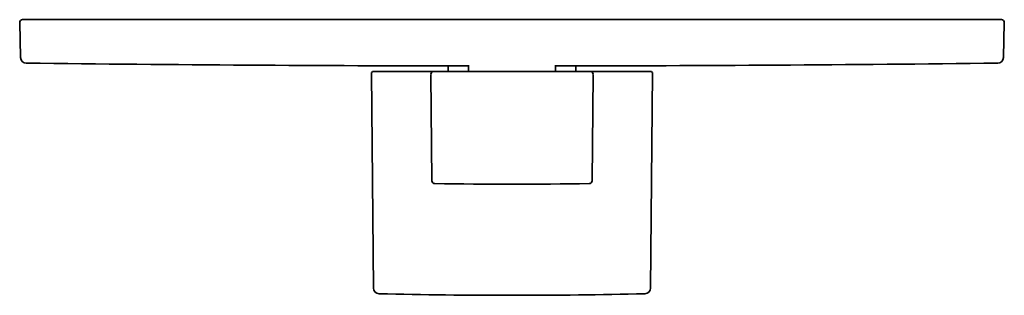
# Model space of a CAD drawing. Header units: millimetres. Extents: x 8 to 465, y 12 to 467.
# Tile 2 of 5: x 161 to 331, y 193 to 241. Entities that reach past the tile are written whole.
import ezdxf

# ---------------------------------------------------------------- set-up
doc = ezdxf.new("R2010")
doc.units = ezdxf.units.MM

msp = doc.modelspace()

# ---------------------------------------------------------------- linework, layer by layer
at = {"color": 7, "linetype": 'Continuous', "lineweight": 35}
for p, q in [((161.01, 240.08), (161.17, 234.06)), ((330.83, 234.06), (330.99, 240.08)), ((221.75, 231.32), (222.08, 194.19)), ((232.37, 231.63), (222.05, 231.63)), ((235, 232.6), (235, 231.65)), ((238.5, 232.7), (238.5, 231.65)), ((253.5, 231.65), (253.5, 232.7)), ((257, 231.65), (257, 232.6)), ((269.95, 231.63), (259.63, 231.63)), ((269.92, 194.19), (270.25, 231.32)), ((232.01, 231.14), (232.17, 212.73)), ((259.83, 212.73), (259.99, 231.14))]:
    msp.add_line(p, q, dxfattribs=at)
for centre, radius, start, end in [((161.51, 240.1), 0.5, 90, 181.5), ((330.49, 240.1), 0.5, 358.5, 90), ((162.17, 234.08), 1, 181.5, 269.3341), ((246, 7446.72), 7214.13, 269.334108, 269.940434), ((246, 7446.72), 7214.13, 270.059566, 270.665892), ((329.83, 234.08), 1, 270.6659, 358.5), ((222.05, 231.33), 0.3, 90, 180.5), ((232.51, 231.15), 0.5, 90, 180.5004), ((259.49, 231.15), 0.5, 359.4996, 90), ((269.95, 231.33), 0.3, 359.5, 90), ((232.67, 212.74), 0.5, 180.5, 269.2358), ((259.33, 212.74), 0.5, 270.7642, 359.5), ((246, 1212.15), 1000, 269.23581, 270.76419), ((223.08, 194.2), 1, 180.5, 268.6207), ((268.92, 194.2), 1, 271.3793, 359.5), ((246, 1146.28), 953.35, 268.62074, 271.37926)]:
    msp.add_arc(centre, radius, start, end, dxfattribs=at)
for points, knots in [([(330.49, 240.6), (330.49, 240.6), (330.49, 240.6), (330.48, 240.6), (330.47, 240.6), (330.45, 240.6), (330.42, 240.6), (330.39, 240.6), (330.35, 240.6), (330.29, 240.6), (330.24, 240.6), (330.17, 240.6), (330.1, 240.6), (330.02, 240.6), (329.92, 240.6), (329.82, 240.6), (329.71, 240.6), (329.6, 240.6), (329.47, 240.6), (329.34, 240.6), (329.2, 240.6), (329.05, 240.6), (328.89, 240.6), (328.72, 240.6), (328.55, 240.6), (328.37, 240.6), (328.2, 240.6), (328.03, 240.6), (327.88, 240.6), (327.76, 240.6), (327.67, 240.6), (327.58, 240.6), (327.49, 240.6), (327.36, 240.6), (327.19, 240.6), (326.97, 240.6), (326.74, 240.6), (326.5, 240.6), (326.26, 240.6), (326.01, 240.6), (325.76, 240.6), (325.5, 240.6), (325.25, 240.6), (325.01, 240.6), (324.75, 240.6), (324.5, 240.6), (324.23, 240.6), (323.97, 240.6), (323.68, 240.6), (323.38, 240.6), (323.05, 240.6), (322.72, 240.6), (322.38, 240.6), (322.03, 240.6), (321.69, 240.6), (321.36, 240.6), (321.03, 240.6), (320.78, 240.6), (320.59, 240.6), (320.48, 240.6), (320.37, 240.6), (320.25, 240.6), (320.14, 240.6), (320.02, 240.6), (319.81, 240.6), (319.49, 240.6), (319.07, 240.6), (318.63, 240.6), (318.19, 240.6), (317.74, 240.6), (317.29, 240.6), (316.88, 240.6), (316.5, 240.6), (316.18, 240.6), (315.85, 240.6), (315.52, 240.6), (315.18, 240.6), (314.85, 240.6), (314.51, 240.6), (314.14, 240.6), (313.73, 240.6), (313.27, 240.6), (312.81, 240.6), (312.34, 240.6), (311.87, 240.6), (311.42, 240.6), (310.97, 240.6), (310.54, 240.6), (310.07, 240.6), (309.7, 240.6), (309.46, 240.6), (309.38, 240.6), (309.31, 240.6), (309.23, 240.6), (309.15, 240.6), (308.93, 240.6), (308.54, 240.6), (308.01, 240.6), (307.47, 240.6), (306.92, 240.6), (306.36, 240.6), (305.81, 240.6), (305.24, 240.6), (304.66, 240.6), (304.07, 240.6), (303.6, 240.6), (303.27, 240.6), (303.07, 240.6), (302.87, 240.6), (302.67, 240.6), (302.47, 240.6), (302.28, 240.6), (301.94, 240.6), (301.45, 240.6), (300.82, 240.6), (300.18, 240.6), (299.53, 240.6), (298.94, 240.6), (298.4, 240.6), (297.92, 240.6), (297.38, 240.6), (296.98, 240.6), (296.7, 240.6), (296.62, 240.6), (296.53, 240.6), (296.45, 240.6), (296.36, 240.6), (296.09, 240.6), (295.62, 240.6), (294.96, 240.6), (294.3, 240.6), (293.63, 240.6), (292.96, 240.6), (292.28, 240.6), (291.63, 240.6), (291, 240.6), (290.56, 240.6), (290.27, 240.6), (290.14, 240.6), (290.01, 240.6), (289.87, 240.6), (289.74, 240.6), (289.6, 240.6), (289.34, 240.6), (288.94, 240.6), (288.4, 240.6), (287.79, 240.6), (287.12, 240.6), (286.38, 240.6), (285.63, 240.6), (284.88, 240.6), (284.28, 240.6), (283.84, 240.6), (283.56, 240.6), (283.28, 240.6), (283, 240.6), (282.73, 240.6), (282.34, 240.6), (281.83, 240.6), (281.17, 240.6), (280.47, 240.6), (279.73, 240.6), (278.99, 240.6), (278.25, 240.6), (277.67, 240.6), (277.27, 240.6), (277.03, 240.6), (276.8, 240.6), (276.56, 240.6), (276.32, 240.6), (276.09, 240.6), (275.73, 240.6), (275.25, 240.6), (274.6, 240.6), (273.92, 240.6), (273.22, 240.6), (272.51, 240.6), (271.83, 240.6), (271.17, 240.6), (270.57, 240.6), (270.15, 240.6), (269.93, 240.6), (269.86, 240.6), (269.8, 240.6), (269.74, 240.6), (269.68, 240.6), (269.61, 240.6), (269.33, 240.6), (268.84, 240.6), (268.12, 240.6), (267.41, 240.6), (266.69, 240.6), (265.97, 240.6), (265.21, 240.6), (264.4, 240.6), (263.55, 240.6), (262.7, 240.6), (261.84, 240.6), (260.99, 240.6), (260.13, 240.6), (259.27, 240.6), (258.63, 240.6), (258.21, 240.6), (258.02, 240.6), (257.83, 240.6), (257.64, 240.6), (257.45, 240.6), (257.27, 240.6), (257.09, 240.6), (256.79, 240.6), (256.38, 240.6), (255.77, 240.6), (255.07, 240.6), (254.28, 240.6), (253.49, 240.6), (252.71, 240.6), (251.92, 240.6), (251.13, 240.6), (250.32, 240.6), (249.48, 240.6), (248.61, 240.6), (247.74, 240.6), (246.87, 240.6), (246.03, 240.6), (245.21, 240.6), (244.42, 240.6), (243.63, 240.6), (242.85, 240.6), (242.06, 240.6), (241.29, 240.6), (240.51, 240.6), (239.74, 240.6), (238.97, 240.6), (238.2, 240.6), (237.43, 240.6), (236.66, 240.6), (236.09, 240.6), (235.72, 240.6), (235.55, 240.6), (235.38, 240.6), (235.21, 240.6), (235.04, 240.6), (234.87, 240.6), (234.69, 240.6), (234.37, 240.6), (233.9, 240.6), (233.25, 240.6), (232.54, 240.6), (231.77, 240.6), (231, 240.6), (230.24, 240.6), (229.47, 240.6), (228.71, 240.6), (227.95, 240.6), (227.22, 240.6), (226.52, 240.6), (225.86, 240.6), (225.19, 240.6), (224.55, 240.6), (223.94, 240.6), (223.39, 240.6), (223, 240.6), (222.79, 240.6), (222.74, 240.6), (222.68, 240.6), (222.62, 240.6), (222.56, 240.6), (222.51, 240.6), (222.21, 240.6), (221.67, 240.6), (220.9, 240.6), (220.13, 240.6), (219.37, 240.6), (218.6, 240.6), (217.9, 240.6), (217.28, 240.6), (216.86, 240.6), (216.59, 240.6), (216.47, 240.6), (216.34, 240.6), (216.21, 240.6), (216.09, 240.6), (215.96, 240.6), (215.6, 240.6), (215.01, 240.6), (214.21, 240.6), (213.44, 240.6), (212.7, 240.6), (211.96, 240.6), (211.23, 240.6), (210.65, 240.6), (210.23, 240.6), (209.96, 240.6), (209.69, 240.6), (209.43, 240.6), (209.15, 240.6), (208.75, 240.6), (208.22, 240.6), (207.53, 240.6), (206.81, 240.6), (206.06, 240.6), (205.31, 240.6), (204.57, 240.6), (204, 240.6), (203.6, 240.6), (203.37, 240.6), (203.14, 240.6), (202.91, 240.6), (202.68, 240.6), (202.45, 240.6), (202.07, 240.6), (201.55, 240.6), (200.87, 240.6), (200.16, 240.6), (199.42, 240.6), (198.69, 240.6), (198, 240.6), (197.33, 240.6), (196.73, 240.6), (196.31, 240.6), (196.08, 240.6), (196.01, 240.6), (195.94, 240.6), (195.87, 240.6), (195.79, 240.6), (195.54, 240.6), (195.11, 240.6), (194.51, 240.6), (193.91, 240.6), (193.31, 240.6), (192.72, 240.6), (192.13, 240.6), (191.54, 240.6), (190.95, 240.6), (190.36, 240.6), (189.9, 240.6), (189.58, 240.6), (189.38, 240.6), (189.18, 240.6), (188.98, 240.6), (188.78, 240.6), (188.58, 240.6), (188.23, 240.6), (187.74, 240.6), (187.11, 240.6), (186.49, 240.6), (185.87, 240.6), (185.31, 240.6), (184.82, 240.6), (184.38, 240.6), (183.89, 240.6), (183.53, 240.6), (183.29, 240.6), (183.22, 240.6), (183.15, 240.6), (183.07, 240.6), (183, 240.6), (182.77, 240.6), (182.38, 240.6), (181.84, 240.6), (181.3, 240.6), (180.77, 240.6), (180.25, 240.6), (179.73, 240.6), (179.22, 240.6), (178.71, 240.6), (178.2, 240.6), (177.81, 240.6), (177.53, 240.6), (177.36, 240.6), (177.19, 240.6), (177.03, 240.6), (176.86, 240.6), (176.69, 240.6), (176.42, 240.6), (176.07, 240.6), (175.64, 240.6), (175.21, 240.6), (174.78, 240.6), (174.36, 240.6), (173.97, 240.6), (173.59, 240.6), (173.24, 240.6), (172.97, 240.6), (172.78, 240.6), (172.66, 240.6), (172.55, 240.6), (172.43, 240.6), (172.32, 240.6), (172.21, 240.6), (171.99, 240.6), (171.67, 240.6), (171.26, 240.6), (170.85, 240.6), (170.45, 240.6), (170.06, 240.6), (169.68, 240.6), (169.34, 240.6), (169.02, 240.6), (168.74, 240.6), (168.46, 240.6), (168.19, 240.6), (167.92, 240.6), (167.66, 240.6), (167.38, 240.6), (167.1, 240.6), (166.81, 240.6), (166.53, 240.6), (166.25, 240.6), (165.98, 240.6), (165.73, 240.6), (165.5, 240.6), (165.28, 240.6), (165.11, 240.6), (164.98, 240.6), (164.88, 240.6), (164.79, 240.6), (164.69, 240.6), (164.56, 240.6), (164.39, 240.6), (164.19, 240.6), (163.99, 240.6), (163.8, 240.6), (163.62, 240.6), (163.45, 240.6), (163.28, 240.6), (163.12, 240.6), (162.97, 240.6), (162.82, 240.6), (162.67, 240.6), (162.54, 240.6), (162.41, 240.6), (162.29, 240.6), (162.18, 240.6), (162.08, 240.6), (161.99, 240.6), (161.9, 240.6), (161.83, 240.6), (161.76, 240.6), (161.7, 240.6), (161.65, 240.6), (161.61, 240.6), (161.58, 240.6), (161.55, 240.6), (161.53, 240.6), (161.52, 240.6), (161.51, 240.6), (161.51, 240.6), (161.51, 240.6)], [0, 0, 0, 0, 0.000456, 0.003444, 0.006434, 0.009424, 0.012452, 0.015478, 0.018502, 0.021526, 0.024549, 0.027572, 0.030595, 0.033618, 0.036786, 0.039954, 0.043124, 0.046295, 0.049457, 0.052604, 0.05575, 0.058895, 0.06204, 0.065184, 0.068327, 0.071471, 0.074238, 0.077006, 0.079774, 0.08108, 0.082385, 0.083691, 0.084998, 0.086304, 0.089266, 0.092227, 0.095186, 0.098145, 0.101103, 0.104061, 0.107018, 0.109976, 0.112633, 0.11529, 0.117948, 0.120607, 0.123267, 0.125887, 0.12849, 0.131525, 0.13456, 0.137594, 0.140627, 0.14366, 0.146694, 0.149363, 0.152034, 0.154705, 0.155604, 0.156504, 0.157404, 0.158304, 0.159204, 0.160104, 0.161005, 0.164227, 0.167448, 0.170668, 0.173887, 0.177106, 0.180324, 0.183543, 0.185756, 0.18797, 0.190184, 0.192399, 0.194614, 0.19683, 0.198976, 0.201117, 0.203972, 0.206826, 0.209679, 0.212532, 0.215385, 0.218238, 0.220749, 0.22326, 0.225772, 0.229089, 0.229523, 0.229958, 0.230392, 0.230827, 0.231262, 0.231696, 0.234693, 0.237688, 0.240683, 0.243676, 0.24667, 0.249663, 0.252657, 0.255731, 0.258805, 0.261881, 0.262917, 0.263953, 0.264989, 0.265987, 0.266979, 0.26797, 0.268962, 0.272116, 0.275269, 0.278421, 0.281574, 0.284726, 0.287038, 0.289351, 0.291664, 0.294718, 0.295118, 0.295518, 0.295918, 0.296318, 0.296718, 0.297118, 0.300181, 0.303243, 0.306305, 0.309366, 0.312426, 0.315487, 0.318548, 0.321188, 0.323829, 0.324422, 0.325016, 0.325609, 0.326202, 0.326795, 0.327388, 0.327964, 0.330312, 0.332659, 0.335006, 0.338206, 0.341405, 0.344605, 0.347805, 0.351005, 0.352179, 0.353353, 0.354527, 0.355701, 0.356862, 0.357975, 0.360597, 0.363218, 0.366251, 0.369283, 0.372315, 0.375347, 0.37838, 0.379333, 0.380287, 0.381241, 0.382194, 0.383148, 0.384102, 0.385003, 0.387482, 0.389961, 0.392777, 0.395593, 0.398409, 0.401225, 0.403704, 0.406183, 0.408365, 0.40861, 0.408855, 0.4091, 0.409345, 0.40959, 0.409835, 0.41008, 0.412873, 0.415664, 0.418454, 0.421243, 0.424031, 0.426819, 0.430103, 0.433387, 0.436671, 0.439955, 0.44324, 0.446526, 0.449814, 0.453103, 0.453827, 0.454551, 0.455275, 0.455999, 0.456724, 0.457448, 0.458122, 0.458764, 0.460783, 0.462801, 0.465778, 0.468754, 0.471729, 0.474703, 0.477678, 0.480652, 0.483626, 0.486898, 0.490171, 0.493446, 0.496722, 0.5, 0.502973, 0.505944, 0.508915, 0.511884, 0.514852, 0.517767, 0.520682, 0.523596, 0.526511, 0.529427, 0.532343, 0.53526, 0.538178, 0.538821, 0.539463, 0.540105, 0.540748, 0.54139, 0.542033, 0.542726, 0.543451, 0.545726, 0.548001, 0.550937, 0.553871, 0.556805, 0.559738, 0.56267, 0.565602, 0.568534, 0.571467, 0.574048, 0.576629, 0.579211, 0.581794, 0.584068, 0.586343, 0.588346, 0.588571, 0.588796, 0.589021, 0.589246, 0.58947, 0.589695, 0.58992, 0.592963, 0.596004, 0.599045, 0.602086, 0.605127, 0.608168, 0.610417, 0.612666, 0.613171, 0.613676, 0.614181, 0.614686, 0.615191, 0.615696, 0.616218, 0.619555, 0.622892, 0.625924, 0.628956, 0.631988, 0.635021, 0.638054, 0.639166, 0.640279, 0.641391, 0.642504, 0.64363, 0.644804, 0.647571, 0.650337, 0.653537, 0.656736, 0.659936, 0.663136, 0.666336, 0.667342, 0.668348, 0.669354, 0.670361, 0.671367, 0.672374, 0.673433, 0.676345, 0.679256, 0.682563, 0.68587, 0.689176, 0.692483, 0.695394, 0.698305, 0.700868, 0.701203, 0.701539, 0.701875, 0.70221, 0.702546, 0.702882, 0.70575, 0.708618, 0.711485, 0.714351, 0.717217, 0.720082, 0.722948, 0.725891, 0.728835, 0.731779, 0.732771, 0.733763, 0.734755, 0.735785, 0.736821, 0.737857, 0.738893, 0.742187, 0.745481, 0.748774, 0.752067, 0.75536, 0.757775, 0.76019, 0.762606, 0.765796, 0.766214, 0.766632, 0.76705, 0.767468, 0.767886, 0.768304, 0.77142, 0.774534, 0.777647, 0.78076, 0.783872, 0.786985, 0.790097, 0.793293, 0.796489, 0.799687, 0.800764, 0.801842, 0.802919, 0.804029, 0.805143, 0.806257, 0.807371, 0.810323, 0.813274, 0.816225, 0.819176, 0.822126, 0.825076, 0.827673, 0.83027, 0.832868, 0.833743, 0.834618, 0.835493, 0.836369, 0.837244, 0.83812, 0.838995, 0.842309, 0.845621, 0.848931, 0.852241, 0.85555, 0.858859, 0.862168, 0.864769, 0.86737, 0.869972, 0.872574, 0.875178, 0.877821, 0.88048, 0.883581, 0.886681, 0.88978, 0.892879, 0.895978, 0.899076, 0.901804, 0.904532, 0.90726, 0.908547, 0.909834, 0.911121, 0.912408, 0.913696, 0.916701, 0.919705, 0.922708, 0.925709, 0.928711, 0.931712, 0.934712, 0.937714, 0.940858, 0.944003, 0.94715, 0.950298, 0.953457, 0.956628, 0.959797, 0.962966, 0.966133, 0.9693, 0.972467, 0.975634, 0.97862, 0.981607, 0.984595, 0.987585, 0.990576, 0.993603, 0.996629, 0.999654, 1, 1, 1, 1]), ([(245.6, 231.65), (245.5, 231.65), (245.3, 231.65), (244.99, 231.65), (244.68, 231.65), (244.38, 231.65), (244.11, 231.65), (243.88, 231.65), (243.68, 231.65), (243.48, 231.65), (243.28, 231.65), (243.08, 231.65), (242.84, 231.65), (242.56, 231.65), (242.24, 231.65), (241.93, 231.65), (241.62, 231.65), (241.31, 231.65), (241.01, 231.65), (240.74, 231.65), (240.51, 231.65), (240.31, 231.65), (240.12, 231.65), (239.92, 231.65), (239.73, 231.65), (239.54, 231.65), (239.33, 231.65), (239.1, 231.65), (238.84, 231.65), (238.59, 231.65), (238.36, 231.65), (238.14, 231.65), (237.93, 231.65), (237.72, 231.65), (237.52, 231.65), (237.32, 231.65), (237.12, 231.65), (236.9, 231.65), (236.68, 231.65), (236.46, 231.65), (236.25, 231.65), (236.04, 231.65), (235.83, 231.65), (235.63, 231.65), (235.44, 231.65), (235.25, 231.65), (235.07, 231.65), (234.9, 231.65), (234.73, 231.65), (234.57, 231.65), (234.43, 231.65), (234.3, 231.65), (234.18, 231.65), (234.06, 231.65), (233.94, 231.65), (233.83, 231.65), (233.71, 231.65), (233.59, 231.65), (233.48, 231.65), (233.39, 231.65), (233.32, 231.65), (233.27, 231.65), (233.22, 231.65), (233.17, 231.65), (233.12, 231.65), (233.07, 231.65), (233.01, 231.65), (232.95, 231.65), (232.89, 231.65), (232.83, 231.65), (232.78, 231.65), (232.73, 231.65), (232.69, 231.65), (232.65, 231.65), (232.61, 231.65), (232.57, 231.65), (232.55, 231.65), (232.53, 231.65), (232.51, 231.65), (232.51, 231.65), (232.51, 231.65), (232.51, 231.65)], [0, 0, 0, 0, 0.014801, 0.029579, 0.04434, 0.059093, 0.073845, 0.083508, 0.093175, 0.10285, 0.112535, 0.122496, 0.132759, 0.148445, 0.164111, 0.179765, 0.195418, 0.211078, 0.226755, 0.242457, 0.252871, 0.263271, 0.273659, 0.284037, 0.294409, 0.304776, 0.315143, 0.329399, 0.343665, 0.357947, 0.372253, 0.384656, 0.397039, 0.409405, 0.42176, 0.434109, 0.446454, 0.461007, 0.47557, 0.490151, 0.504756, 0.519637, 0.53449, 0.549323, 0.564142, 0.578957, 0.59351, 0.608073, 0.622654, 0.637259, 0.649408, 0.661537, 0.673651, 0.685754, 0.69785, 0.709945, 0.724201, 0.738467, 0.752749, 0.767055, 0.774376, 0.78169, 0.788998, 0.7963, 0.803597, 0.810891, 0.822348, 0.833801, 0.845255, 0.857532, 0.869818, 0.882118, 0.894286, 0.905916, 0.920729, 0.935524, 0.95031, 0.965094, 0.979884, 0.994688, 1, 1, 1, 1]), ([(246.4, 231.65), (246.31, 231.65), (246.13, 231.65), (245.87, 231.65), (245.69, 231.65), (245.6, 231.65)], [0, 0, 0, 0, 0.333355, 0.666645, 1, 1, 1, 1]), ([(259.49, 231.65), (259.49, 231.65), (259.49, 231.65), (259.49, 231.65), (259.47, 231.65), (259.45, 231.65), (259.43, 231.65), (259.4, 231.65), (259.38, 231.65), (259.35, 231.65), (259.32, 231.65), (259.29, 231.65), (259.24, 231.65), (259.18, 231.65), (259.11, 231.65), (259.03, 231.65), (258.94, 231.65), (258.85, 231.65), (258.74, 231.65), (258.64, 231.65), (258.55, 231.65), (258.47, 231.65), (258.39, 231.65), (258.3, 231.65), (258.21, 231.65), (258.12, 231.65), (258.01, 231.65), (257.89, 231.65), (257.74, 231.65), (257.59, 231.65), (257.44, 231.65), (257.3, 231.65), (257.16, 231.65), (257.01, 231.65), (256.86, 231.65), (256.7, 231.65), (256.54, 231.65), (256.35, 231.65), (256.16, 231.65), (255.96, 231.65), (255.75, 231.65), (255.53, 231.65), (255.31, 231.65), (255.08, 231.65), (254.85, 231.65), (254.62, 231.65), (254.38, 231.65), (254.15, 231.65), (253.9, 231.65), (253.67, 231.65), (253.44, 231.65), (253.23, 231.65), (253.02, 231.65), (252.8, 231.65), (252.58, 231.65), (252.35, 231.65), (252.1, 231.65), (251.83, 231.65), (251.56, 231.65), (251.34, 231.65), (251.15, 231.65), (251.01, 231.65), (250.87, 231.65), (250.73, 231.65), (250.58, 231.65), (250.41, 231.65), (250.22, 231.65), (249.99, 231.65), (249.77, 231.65), (249.56, 231.65), (249.35, 231.65), (249.14, 231.65), (248.94, 231.65), (248.73, 231.65), (248.5, 231.65), (248.23, 231.65), (247.93, 231.65), (247.62, 231.65), (247.32, 231.65), (247.01, 231.65), (246.7, 231.65), (246.5, 231.65), (246.4, 231.65)], [0, 0, 0, 0, 0.0052913, 0.0200707, 0.0348332, 0.0495865, 0.0643383, 0.0740002, 0.083667, 0.0933406, 0.1030234, 0.1129833, 0.1232467, 0.1389324, 0.1545979, 0.1702524, 0.1859051, 0.2015652, 0.2172418, 0.2329442, 0.2433585, 0.2537581, 0.2641458, 0.2745242, 0.2848958, 0.2952635, 0.3056299, 0.3198863, 0.3341522, 0.3484345, 0.3627402, 0.3751433, 0.387526, 0.3998926, 0.4122477, 0.4245958, 0.4369413, 0.4514942, 0.4660573, 0.4806379, 0.4952435, 0.5101246, 0.5249774, 0.5398098, 0.5546294, 0.5694441, 0.583997, 0.5985601, 0.6131407, 0.6277463, 0.6398947, 0.6520239, 0.6641379, 0.6762411, 0.6883376, 0.7004317, 0.7146881, 0.728954, 0.7432363, 0.757542, 0.7648632, 0.7721772, 0.7794847, 0.7867868, 0.7940843, 0.8013782, 0.8128348, 0.8242883, 0.8357423, 0.8459725, 0.8562086, 0.8664531, 0.8767085, 0.8867122, 0.8964011, 0.9112117, 0.9260058, 0.9407911, 0.9555755, 0.9703666, 0.9851722, 1, 1, 1, 1])]:
    msp.add_open_spline(points, degree=3, knots=knots, dxfattribs=at)

doc.saveas('drawing.dxf')
